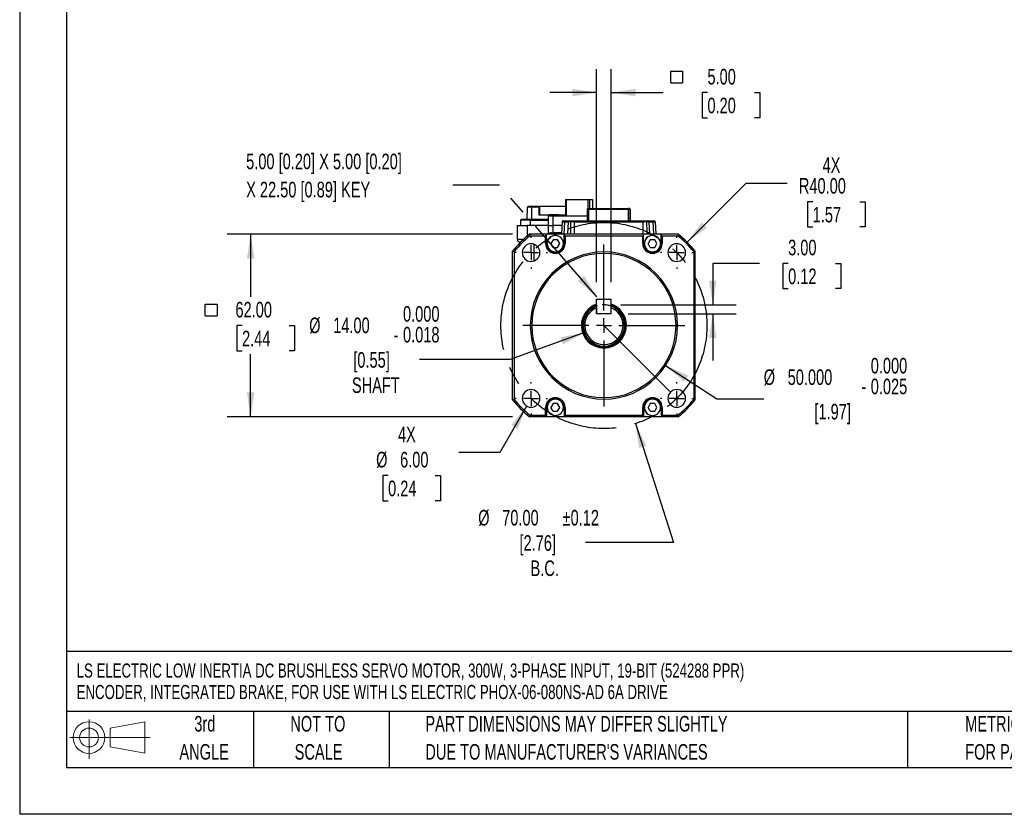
# Model space of a CAD drawing. Header units: millimetres. Extents: x 0 to 699, y 0 to 540.
# Tile 1 of 16: x 0 to 334, y 0 to 270. Entities that reach past the tile are written whole.
import ezdxf

# ---------------------------------------------------------------- set-up
doc = ezdxf.new("R2010")
doc.units = ezdxf.units.MM
doc.header["$LTSCALE"] = 2.5
doc.linetypes.add('CENTERX2', pattern=[20.32, 12.7, -2.54, 2.54, -2.54])
doc.linetypes.add('HIDDEN', pattern=[1.905, 1.27, -0.635])
for name, color, linetype in [('CENTER', 40, 'CENTERX2'), ('HIDDEN', 102, 'HIDDEN'), ('SLD-DEFPOINTS', 7, 'Continuous')]:
    doc.layers.add(name, color=color, linetype=linetype)
doc.layers.add('DIMENSIONS', color=140, linetype='Continuous', lineweight=25)
doc.layers.add('TEXT', color=140, linetype='Continuous', lineweight=25)
doc.styles.add('SLDTEXTSTYLE0', font='TXT', dxfattribs={"width": 0.7})
doc.dimstyles.new('SLDDIMSTYLE0', dxfattribs={"dimtxt": 5.39502, "dimasz": 8.255, "dimexe": 0, "dimexo": 0.0625, "dimgap": 1.348755, "dimtad": 0, "dimtih": 1, "dimtoh": 1, "dimrnd": 1e-09, "dimzin": 4, "dimdsep": 46, "dimtxsty": 'SLDTEXTSTYLE0', "dimsah": 1, "dimcen": 0, "dimadec": 0, "dimazin": 1, "dimtol": 1, "dimtp": 0.12, "dimtm": 0.12, "dimtfac": 1, "dimtofl": 0, "dimtmove": 0, "dimatfit": 3, "dimfxl": 0, "dimfrac": 2, "dimtolj": 1, "dimarcsym": 0})
doc.dimstyles.new('SLDDIMSTYLE1', dxfattribs={"dimtxt": 5.39502, "dimasz": 8.255, "dimexe": 0, "dimexo": 0.0625, "dimgap": 1.348755, "dimtad": 0, "dimtih": 1, "dimtoh": 1, "dimrnd": 1e-09, "dimzin": 4, "dimdsep": 46, "dimtxsty": 'SLDTEXTSTYLE0', "dimsah": 1, "dimcen": 0, "dimadec": 0, "dimazin": 1, "dimtol": 1, "dimtm": 0.018, "dimtfac": 1, "dimtdec": 3, "dimtofl": 0, "dimtmove": 0, "dimatfit": 3, "dimfxl": 0, "dimfrac": 2, "dimtolj": 1, "dimtzin": 0, "dimarcsym": 0})
doc.dimstyles.new('SLDDIMSTYLE2', dxfattribs={"dimtxt": 5.39502, "dimasz": 8.255, "dimexe": 0, "dimexo": 0.0625, "dimgap": 1.348755, "dimtad": 0, "dimtih": 1, "dimtoh": 1, "dimrnd": 1e-09, "dimzin": 4, "dimdsep": 46, "dimtxsty": 'SLDTEXTSTYLE0', "dimsah": 1, "dimcen": 0.09, "dimadec": 0, "dimazin": 1, "dimtfac": 1, "dimtmove": 0, "dimatfit": 0, "dimfxl": 0, "dimfrac": 2, "dimtolj": 1, "dimtzin": 12, "dimarcsym": 0})
doc.dimstyles.new('SLDDIMSTYLE3', dxfattribs={"dimtxt": 5.39502, "dimasz": 8.255, "dimexe": 0, "dimexo": 0.0625, "dimgap": 1.348755, "dimtad": 0, "dimtih": 1, "dimtoh": 1, "dimrnd": 1e-09, "dimzin": 4, "dimdsep": 46, "dimtxsty": 'SLDTEXTSTYLE0', "dimsah": 1, "dimcen": 0.09, "dimadec": 0, "dimazin": 1, "dimtfac": 1, "dimtofl": 0, "dimtmove": 0, "dimatfit": 3, "dimfxl": 0, "dimfrac": 2, "dimtolj": 1, "dimtzin": 12, "dimarcsym": 0})
doc.dimstyles.new('SLDDIMSTYLE4', dxfattribs={"dimtxt": 5.39502, "dimasz": 8.255, "dimexe": 0, "dimexo": 0.0625, "dimgap": 1.348755, "dimtad": 0, "dimtih": 1, "dimtoh": 1, "dimrnd": 1e-09, "dimzin": 4, "dimdsep": 46, "dimtxsty": 'SLDTEXTSTYLE0', "dimsah": 1, "dimcen": 0, "dimadec": 0, "dimazin": 1, "dimtfac": 1, "dimtofl": 0, "dimtmove": 0, "dimatfit": 3, "dimfxl": 0, "dimfrac": 2, "dimtolj": 1, "dimtzin": 12, "dimarcsym": 0})
doc.dimstyles.new('SLDDIMSTYLE5', dxfattribs={"dimtxt": 5.39502, "dimasz": 8.255, "dimexe": 0, "dimexo": 0.0625, "dimgap": 1.348755, "dimtad": 0, "dimtih": 1, "dimtoh": 1, "dimrnd": 1e-09, "dimzin": 4, "dimdsep": 46, "dimtxsty": 'SLDTEXTSTYLE0', "dimsah": 1, "dimcen": 0, "dimadec": 0, "dimazin": 1, "dimtfac": 1, "dimtofl": 0, "dimtmove": 0, "dimatfit": 3, "dimfxl": 0, "dimfrac": 2, "dimtolj": 1, "dimtzin": 12, "dimarcsym": 0})
doc.dimstyles.new('SLDDIMSTYLE6', dxfattribs={"dimtxt": 5.39502, "dimasz": 8.255, "dimexe": 0, "dimexo": 0.0625, "dimgap": 1.348755, "dimtad": 0, "dimtih": 1, "dimtoh": 1, "dimdec": 3, "dimrnd": 1e-09, "dimzin": 4, "dimdsep": 46, "dimtxsty": 'SLDTEXTSTYLE0', "dimsah": 1, "dimcen": 0, "dimadec": 0, "dimazin": 1, "dimtol": 1, "dimtm": 0.025, "dimtfac": 1, "dimtdec": 3, "dimtofl": 0, "dimtmove": 0, "dimatfit": 3, "dimfxl": 0, "dimfrac": 2, "dimtolj": 1, "dimtzin": 0, "dimarcsym": 0})
doc.dimstyles.new('SLDDIMSTYLE7', dxfattribs={"dimtxt": 0.18, "dimasz": 8.255, "dimexe": 0, "dimexo": 0.0625, "dimgap": 0, "dimtad": 0, "dimtih": 1, "dimtoh": 1, "dimdec": 0, "dimrnd": 1e-09, "dimzin": 0, "dimdsep": 46, "dimtxsty": 'Standard', "dimsah": 1, "dimcen": 0.09, "dimadec": 0, "dimazin": 0, "dimtfac": 8.255, "dimtdec": 0, "dimtofl": 0, "dimtmove": 0, "dimatfit": 3, "dimfxl": 0, "dimfrac": 2, "dimtolj": 1, "dimtzin": 0, "dimarcsym": 0})

# ---------------------------------------------------------------- blocks, each defined once
blk = doc.blocks.new('Block11')
at = {"color": 7, "linetype": 'Continuous', "lineweight": 18}
for p, q in [((6.47, 13.28), (6.47, 0)), ((13.7, 10.42), (25.44, 12.58)), ((13.7, 3.99), (13.7, 10.42)), ((25.44, 12.58), (25.44, 1.83)), ((0, 7.2), (27.18, 7.2)), ((13.7, 3.99), (25.44, 1.83))]:
    blk.add_line(p, q, dxfattribs=at)
for radius in [5.38, 3.21]:
    blk.add_circle((6.47, 7.2), radius, dxfattribs=at)
blk = doc.blocks.new('Block12')
at = {"layer": 'SLD-DEFPOINTS'}
blk.add_blockref('Block11', (0, 0), dxfattribs=at)
blk = doc.blocks.new('SW_NOTE_0')
at = {"layer": 'TEXT', "color": 0, "linetype": 'CENTERX2', "lineweight": 18, "char_height": 4.7963, "attachment_point": 1, "style": 'SLDTEXTSTYLE0'}
for s, insert in [('LS ELECTRIC LOW INERTIA DC BRUSHLESS SERVO MOTOR, 300W, 3-PHASE INPUT, 19-BIT (524288 PPR)', (0, 6.18)), ('ENCODER, INTEGRATED BRAKE, FOR USE WITH LS ELECTRIC PHOX-06-080NS-AD 6A DRIVE', (0, -1.11))]:
    blk.add_mtext(s, dxfattribs=dict(at, insert=insert))
blk = doc.blocks.new('SW_NOTE_0_3')
at = {"layer": 'TEXT', "color": 0, "linetype": 'CENTERX2', "lineweight": 18, "char_height": 5.2917, "attachment_point": 1, "style": 'SLDTEXTSTYLE0'}
for s, insert in [('PART DIMENSIONS MAY DIFFER SLIGHTLY', (0, 6.82)), ("DUE TO MANUFACTURER'S VARIANCES", (0, -2.73))]:
    blk.add_mtext(s, dxfattribs=dict(at, insert=insert))
blk = doc.blocks.new('SW_NOTE_0_4')
at = {"layer": 'TEXT', "color": 0, "linetype": 'CENTERX2', "lineweight": 18, "char_height": 5.292, "attachment_point": 2, "style": 'SLDTEXTSTYLE0'}
for s, insert in [('NOT TO', (13.15, 6.82)), ('SCALE', (13.39, -2.73))]:
    blk.add_mtext(s, dxfattribs=dict(at, insert=insert))
blk = doc.blocks.new('SW_NOTE_0_5')
at = {"layer": 'TEXT', "color": 0, "linetype": 'CENTERX2', "lineweight": 18, "char_height": 5.292, "attachment_point": 2, "style": 'SLDTEXTSTYLE0'}
for s, insert in [('3rd', (5.79, 6.82)), ('ANGLE', (5.54, -2.73))]:
    blk.add_mtext(s, dxfattribs=dict(at, insert=insert))
blk = doc.blocks.new('SW_NOTE_0_6')
at = {"layer": 'TEXT', "color": 0, "linetype": 'CENTERX2', "lineweight": 18, "char_height": 5.2917, "attachment_point": 1, "style": 'SLDTEXTSTYLE0'}
for s, insert in [('METRIC UNITS USED', (0, 6.82)), ('FOR PART DESIGN', (0, -2.73))]:
    blk.add_mtext(s, dxfattribs=dict(at, insert=insert))
blk = doc.blocks.new('_D')
at = {"layer": 'DIMENSIONS'}
for p, q in [((209.15, 132.69), (222.11, 92.27)), ((222.11, 92.27), (192.22, 92.27))]:
    blk.add_line(p, q, dxfattribs=at)
blk.add_solid([(209.15, 132.69), (210.46, 124.44), (212.88, 125.22)], dxfattribs=at)
at = {"layer": 'DIMENSIONS', "char_height": 5.292, "attachment_point": 1, "style": 'SLDTEXTSTYLE0'}
for s, insert in [('±0.12', (184.43, 103.38)), ('%%c', (155.76, 103.38)), ('70.00', (163.91, 103.38)), ('[2.76]', (169.78, 94.8)), ('B.C.', (173.55, 86.23))]:
    blk.add_mtext(s, dxfattribs=dict(at, insert=insert))
blk = doc.blocks.new('_D_1')
at = {"layer": 'DIMENSIONS'}
for p, q in [((191.88, 163.62), (166.62, 154.42)), ((166.62, 154.42), (135.77, 154.42))]:
    blk.add_line(p, q, dxfattribs=at)
blk.add_solid([(191.88, 163.62), (183.69, 161.99), (184.56, 159.6)], dxfattribs=at)
at = {"layer": 'DIMENSIONS', "attachment_point": 1, "style": 'SLDTEXTSTYLE0'}
for s, insert, char_height in [('0.000', (130.22, 172.61), 5.292), ('%%c', (98.35, 168.71), 5.292), ('14.00', (106.5, 168.71), 5.292), ('0.018', (130.22, 165.55), 5.292), ('-', (127.02, 165.55), 5.29), ('[0.55]', (113.33, 156.98), 5.292), ('SHAFT', (112.87, 148.4), 5.292)]:
    blk.add_mtext(s, dxfattribs=dict(at, insert=insert, char_height=char_height))
blk = doc.blocks.new('SW_SYMBOL_MOD_BOX')
at = {"layer": 'DIMENSIONS', "color": 0}
for p, q in [((500, 500), (500, 2000)), ((500, 2000), (2000, 2000)), ((2000, 2000), (2000, 500)), ((500, 500), (2000, 500))]:
    blk.add_line(p, q, dxfattribs=at)
blk = doc.blocks.new('_D_2')
at = {"layer": 'DIMENSIONS'}
for p, q in [((195.96, 180.77), (195.96, 253.08)), ((200.96, 180.77), (200.96, 253.08)), ((195.96, 245.14), (180.09, 245.14)), ((200.96, 245.14), (218.6, 245.14)), ((233.63, 245.14), (231.82, 245.14)), ((231.82, 245.14), (231.82, 236.56)), ((249.66, 245.14), (251.47, 245.14)), ((251.47, 245.14), (251.47, 236.56)), ((231.82, 236.56), (233.63, 236.56)), ((251.47, 236.56), (249.66, 236.56))]:
    blk.add_line(p, q, dxfattribs=at)
for points in [[(195.96, 245.14), (187.71, 246.41), (187.71, 243.87)], [(200.96, 245.14), (209.22, 243.87), (209.22, 246.41)]]:
    blk.add_solid(points, dxfattribs=at)
at = {"layer": 'DIMENSIONS', "xscale": 0.002688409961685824, "yscale": 0.002688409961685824, "zscale": 0.002688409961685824}
blk.add_blockref('SW_SYMBOL_MOD_BOX', (219.81, 247.06), dxfattribs=at)
at = {"layer": 'DIMENSIONS', "char_height": 5.292, "attachment_point": 1, "style": 'SLDTEXTSTYLE0'}
for s, insert in [('5.00', (233.63, 253.17)), ('0.20', (233.63, 243.39))]:
    blk.add_mtext(s, dxfattribs=dict(at, insert=insert))
blk = doc.blocks.new('_D_3')
at = {"layer": 'DIMENSIONS'}
for p, q in [((251.32, 187.12), (235.44, 187.12)), ((235.44, 187.12), (235.44, 173.02)), ((261.04, 187.12), (259.23, 187.12)), ((259.23, 187.12), (259.23, 178.54)), ((277.08, 187.12), (278.89, 187.12)), ((278.89, 187.12), (278.89, 178.54)), ((259.23, 178.54), (261.04, 178.54)), ((278.89, 178.54), (277.08, 178.54)), ((204.21, 173.02), (243.38, 173.02)), ((206.71, 170.02), (243.38, 170.02)), ((235.44, 170.02), (235.44, 154.14))]:
    blk.add_line(p, q, dxfattribs=at)
for points in [[(235.44, 173.02), (236.71, 181.27), (234.17, 181.27)], [(235.44, 170.02), (234.17, 161.76), (236.71, 161.76)]]:
    blk.add_solid(points, dxfattribs=at)
at = {"layer": 'DIMENSIONS', "char_height": 5.292, "attachment_point": 1, "style": 'SLDTEXTSTYLE0'}
for s, insert in [('3.00', (261.04, 195.15)), ('0.12', (261.04, 185.37))]:
    blk.add_mtext(s, dxfattribs=dict(at, insert=insert))
blk = doc.blocks.new('_D_4')
at = {"layer": 'DIMENSIONS'}
for p, q in [((167.43, 197.02), (70.52, 197.02)), ((78.46, 197.02), (78.46, 175.8)), ((75.54, 166.02), (73.73, 166.02)), ((73.73, 166.02), (73.73, 157.44)), ((91.58, 166.02), (93.39, 166.02)), ((93.39, 166.02), (93.39, 157.44)), ((73.73, 157.44), (75.54, 157.44)), ((93.39, 157.44), (91.58, 157.44)), ((78.46, 135.02), (78.46, 156.23)), ((167.43, 135.02), (70.52, 135.02))]:
    blk.add_line(p, q, dxfattribs=at)
for points in [[(78.46, 197.02), (77.19, 188.76), (79.73, 188.76)], [(78.46, 135.02), (79.73, 143.27), (77.19, 143.27)]]:
    blk.add_solid(points, dxfattribs=at)
at = {"layer": 'DIMENSIONS', "xscale": 0.002688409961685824, "yscale": 0.002688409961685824, "zscale": 0.002688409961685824}
blk.add_blockref('SW_SYMBOL_MOD_BOX', (61.72, 167.94), dxfattribs=at)
at = {"layer": 'DIMENSIONS', "char_height": 5.292, "attachment_point": 1, "style": 'SLDTEXTSTYLE0'}
for s, insert in [('62.00', (73.3, 174.05)), ('2.44', (75.54, 164.26))]:
    blk.add_mtext(s, dxfattribs=dict(at, insert=insert))
blk = doc.blocks.new('_D_5')
at = {"layer": 'DIMENSIONS'}
for p, q in [((172.21, 138.67), (163.12, 122.92)), ((163.12, 122.92), (149.23, 122.92)), ((125.15, 115.08), (123.34, 115.08)), ((123.34, 115.08), (123.34, 106.51)), ((141.19, 115.08), (143, 115.08)), ((143, 115.08), (143, 106.51)), ((123.34, 106.51), (125.15, 106.51)), ((143, 106.51), (141.19, 106.51))]:
    blk.add_line(p, q, dxfattribs=at)
blk.add_solid([(172.21, 138.67), (166.99, 132.16), (169.19, 130.89)], dxfattribs=at)
at = {"layer": 'DIMENSIONS', "char_height": 5.292, "attachment_point": 1, "style": 'SLDTEXTSTYLE0'}
for s, insert in [('4X', (128.51, 131.68)), ('%%c', (121.08, 123.11)), ('6.00', (129.23, 123.11)), ('0.24', (125.15, 113.33))]:
    blk.add_mtext(s, dxfattribs=dict(at, insert=insert))
blk = doc.blocks.new('_D_6')
at = {"layer": 'DIMENSIONS'}
for p, q in [((226.75, 194.3), (246.83, 214.39)), ((246.83, 214.39), (260.72, 214.39)), ((269.39, 208.07), (267.58, 208.07)), ((267.58, 208.07), (267.58, 199.5)), ((285.42, 208.07), (287.23, 208.07)), ((287.23, 208.07), (287.23, 199.5)), ((267.58, 199.5), (269.39, 199.5)), ((287.23, 199.5), (285.42, 199.5))]:
    blk.add_line(p, q, dxfattribs=at)
blk.add_solid([(226.75, 194.3), (233.48, 199.24), (231.69, 201.04)], dxfattribs=at)
at = {"layer": 'DIMENSIONS', "char_height": 5.292, "attachment_point": 1, "style": 'SLDTEXTSTYLE0'}
for s, insert in [('4X', (272.74, 223.15)), ('R40.00', (264.69, 216.1)), ('1.57', (269.39, 206.32))]:
    blk.add_mtext(s, dxfattribs=dict(at, insert=insert))
blk = doc.blocks.new('_D_7')
at = {"layer": 'DIMENSIONS'}
for p, q in [((219.44, 152.42), (236.87, 141.12)), ((236.87, 141.12), (252.75, 141.12))]:
    blk.add_line(p, q, dxfattribs=at)
blk.add_solid([(219.44, 152.42), (225.68, 146.87), (227.06, 149)], dxfattribs=at)
at = {"layer": 'DIMENSIONS', "attachment_point": 1, "style": 'SLDTEXTSTYLE0'}
for s, insert, char_height in [('0.000', (289.11, 155.02), 5.292), ('%%c', (252.75, 151.12), 5.292), ('50.000', (260.89, 151.12), 5.292), ('0.025', (289.11, 147.97), 5.292), ('-', (285.9, 147.97), 5.29), ('[1.97]', (269.97, 139.39), 5.292)]:
    blk.add_mtext(s, dxfattribs=dict(at, insert=insert, char_height=char_height))
blk = doc.blocks.new('SW_NOTE_0_7')
at = {"layer": 'TEXT', "color": 0, "linetype": 'CENTERX2', "lineweight": 18, "char_height": 5.2917, "attachment_point": 1, "style": 'SLDTEXTSTYLE0'}
for s, insert in [('5.00 [0.20] X 5.00 [0.20]', (-70.17, 10.67)), ('X 22.50 [0.89] KEY', (-70.17, 1.11))]:
    blk.add_mtext(s, dxfattribs=dict(at, insert=insert))
blk = doc.blocks.new('SW_CENTERMARKSYMBOL_0')
at = {"layer": 'CENTER', "color": 0}
for p, q in [((0, 5.08), (0, 27.54)), ((-5.08, 0), (-27.54, 0)), ((0, 0), (-2.54, 0)), ((0, 0), (0, 2.54)), ((0, 0), (0, -2.54)), ((0, 0), (2.54, 0)), ((5.08, 0), (27.54, 0)), ((0, -5.08), (0, -27.54))]:
    blk.add_line(p, q, dxfattribs=at)
blk = doc.blocks.new('SW_CENTERMARKSYMBOL_1')
at = {"layer": 'CENTER', "color": 0}
for p, q in [((0, 5.08), (0, 5.54)), ((-5.08, 0), (-5.54, 0)), ((0, 0), (-2.54, 0)), ((0, 0), (0, 2.54)), ((0, 0), (0, -2.54)), ((0, 0), (2.54, 0)), ((5.08, 0), (5.54, 0)), ((0, -5.08), (0, -5.54))]:
    blk.add_line(p, q, dxfattribs=at)
blk = doc.blocks.new('SW_CENTERMARKSYMBOL_2')
at = {"layer": 'CENTER', "color": 0}
for p, q in [((0, 5.08), (0, 5.54)), ((-5.08, 0), (-5.54, 0)), ((0, 0), (-2.54, 0)), ((0, 0), (0, 2.54)), ((0, 0), (0, -2.54)), ((0, 0), (2.54, 0)), ((5.08, 0), (5.54, 0)), ((0, -5.08), (0, -5.54))]:
    blk.add_line(p, q, dxfattribs=at)
blk = doc.blocks.new('SW_CENTERMARKSYMBOL_3')
at = {"layer": 'CENTER', "color": 0}
for p, q in [((0, 5.08), (0, 5.54)), ((-5.08, 0), (-5.54, 0)), ((0, 0), (-2.54, 0)), ((0, 0), (0, 2.54)), ((0, 0), (0, -2.54)), ((0, 0), (2.54, 0)), ((5.08, 0), (5.54, 0)), ((0, -5.08), (0, -5.54))]:
    blk.add_line(p, q, dxfattribs=at)
blk = doc.blocks.new('SW_CENTERMARKSYMBOL_4')
at = {"layer": 'CENTER', "color": 0}
for p, q in [((0, 5.08), (0, 5.54)), ((-5.08, 0), (-5.54, 0)), ((0, 0), (-2.54, 0)), ((0, 0), (0, 2.54)), ((0, 0), (0, -2.54)), ((0, 0), (2.54, 0)), ((5.08, 0), (5.54, 0)), ((0, -5.08), (0, -5.54))]:
    blk.add_line(p, q, dxfattribs=at)

msp = doc.modelspace()

# ---------------------------------------------------------------- linework, layer by layer
at = {"color": 7, "linetype": 'Continuous'}
for p in [(0.0062, 539.7567), (698.5062, 0.0067)]:
    msp.add_line(p, (0.0062, 0.0067), dxfattribs=at)
for p, q in [((185.3705, 208.817), (185.3705, 203.317)), ((185.3705, 208.817), (185.7861, 208.817)), ((185.7861, 203.317), (185.7861, 208.817)), ((185.7861, 208.817), (192.9962, 208.817)), ((192.9962, 208.817), (192.9962, 205.717)), ((192.9962, 208.817), (193.5683, 208.817)), ((193.5683, 208.817), (193.5683, 205.717)), ((193.5683, 208.817), (194.5538, 208.817)), ((194.5538, 208.817), (194.5538, 205.717)), ((172.419, 206.217), (172.2723, 202.017)), ((173.9824, 206.217), (172.419, 206.217)), ((172.7917, 206.217), (172.7997, 206.417)), ((172.9068, 206.517), (172.9528, 206.517)), ((172.9408, 206.217), (172.9528, 206.517)), ((172.9528, 206.517), (173.2143, 206.517)), ((173.2143, 206.517), (173.2143, 206.217)), ((173.2143, 206.517), (175.0309, 206.517)), ((173.9594, 202.017), (173.9824, 206.217)), ((175.1429, 206.217), (173.9824, 206.217)), ((174.981, 206.3857), (174.9743, 206.217)), ((175.0309, 206.517), (176.5002, 206.517)), ((176.4516, 206.2172), (175.1429, 206.2172)), ((176.4368, 203.517), (176.4516, 206.2172)), ((176.4516, 206.2172), (176.5002, 206.517)), ((176.5002, 206.517), (176.632, 206.517)), ((176.632, 206.517), (176.632, 203.517)), ((176.632, 206.517), (185.3705, 206.517)), ((192.9371, 205.717), (192.7371, 205.517)), ((192.7371, 205.517), (192.7371, 201.517)), ((192.7371, 205.517), (193.3945, 205.517)), ((192.9371, 205.717), (193.4773, 205.717)), ((193.3945, 205.517), (193.4773, 205.717)), ((193.3945, 205.517), (206.7297, 205.517)), ((193.3945, 201.517), (193.3945, 205.517)), ((193.4773, 205.717), (206.6468, 205.717)), ((206.6468, 205.717), (206.7297, 205.517)), ((207.1871, 205.717), (206.6468, 205.717)), ((206.7297, 205.517), (206.7297, 201.517)), ((206.7297, 205.517), (207.3871, 205.517)), ((207.3871, 205.517), (207.1871, 205.717)), ((207.1871, 205.717), (207.1872, 205.717)), ((207.1872, 205.717), (207.3872, 205.517)), ((207.3871, 201.517), (207.3871, 205.517)), ((207.3871, 205.517), (207.3872, 205.517)), ((207.3872, 205.517), (207.3872, 201.517)), ((170.1629, 201.817), (170.1629, 200.017)), ((173.5667, 201.817), (170.1629, 201.817)), ((173.598, 202.017), (170.3629, 202.017)), ((173.5667, 200.017), (173.5667, 201.817)), ((173.5667, 201.817), (179.5376, 201.817)), ((179.5376, 202.017), (173.598, 202.017)), ((185.3705, 203.517), (176.4368, 203.517)), ((179.5376, 203.317), (179.5376, 200.017)), ((179.5376, 203.317), (181.2248, 203.317)), ((179.9862, 203.617), (179.9862, 203.517)), ((180.0824, 203.617), (179.9862, 203.617)), ((180.0824, 203.617), (180.0824, 203.517)), ((180.1693, 203.617), (180.0824, 203.617)), ((180.1693, 203.617), (180.1693, 203.517)), ((180.2655, 203.617), (180.1693, 203.617)), ((180.2655, 203.617), (180.2655, 203.517)), ((181.0403, 203.617), (180.2655, 203.617)), ((181.0403, 203.517), (181.0403, 203.617)), ((181.1721, 203.617), (181.0403, 203.617)), ((181.1721, 203.517), (181.1721, 203.617)), ((181.2822, 203.617), (181.1721, 203.617)), ((181.2248, 200.017), (181.2248, 203.317)), ((181.2248, 203.317), (192.7371, 203.317)), ((181.2822, 203.517), (181.2822, 203.617)), ((181.414, 203.617), (181.2822, 203.617)), ((181.414, 203.517), (181.414, 203.617)), ((181.5378, 203.617), (181.5378, 203.517)), ((181.7506, 203.617), (181.5378, 203.617)), ((181.7506, 203.617), (181.7506, 203.517)), ((182.0133, 203.617), (181.7506, 203.617)), ((182.0133, 203.617), (182.0133, 203.517)), ((182.0467, 203.617), (182.0133, 203.617)), ((182.0467, 203.617), (182.0467, 203.517)), ((182.6749, 203.617), (182.0467, 203.617)), ((182.6749, 203.517), (182.6749, 203.617)), ((182.7507, 203.617), (182.6749, 203.617)), ((182.7507, 203.617), (182.7507, 203.517)), ((182.8115, 203.617), (182.7507, 203.617)), ((182.8115, 203.617), (182.8115, 203.517)), ((182.8792, 203.617), (182.8115, 203.617)), ((182.8792, 203.617), (182.8792, 203.517)), ((182.9377, 203.617), (182.8792, 203.617)), ((182.9377, 203.617), (182.9377, 203.517)), ((183.0136, 203.617), (182.9377, 203.617)), ((183.0136, 203.617), (183.0136, 203.517)), ((184.2332, 201.2328), (184.0122, 197.017)), ((184.2332, 201.2328), (185.0337, 201.2328)), ((184.5328, 201.517), (185.2904, 201.517)), ((185.0337, 201.2328), (184.8444, 197.017)), ((185.0337, 201.2328), (186.4331, 201.2328)), ((185.2904, 201.517), (186.7327, 201.517)), ((186.2122, 197.017), (186.4331, 201.2328)), ((187.1645, 201.2328), (186.4331, 201.2328)), ((186.7327, 201.517), (187.3442, 201.517)), ((188.3121, 201.2328), (187.1645, 201.2328)), ((187.3442, 201.517), (188.3121, 201.517)), ((188.3121, 201.517), (211.8121, 201.517)), ((188.3121, 201.2328), (211.8121, 201.2328)), ((188.3121, 201.2328), (188.3121, 197.017)), ((211.8121, 201.517), (212.78, 201.517)), ((211.8121, 197.017), (211.8121, 201.2328)), ((212.9597, 201.2328), (211.8121, 201.2328)), ((212.78, 201.517), (213.3718, 201.517)), ((213.6912, 201.2328), (212.9597, 201.2328)), ((213.5071, 201.517), (214.834, 201.517)), ((213.6912, 201.2328), (213.6913, 201.2328)), ((213.6912, 201.2327), (213.9122, 197.017)), ((213.6913, 201.2328), (213.9122, 197.017)), ((213.6913, 201.2328), (215.0907, 201.2328)), ((214.834, 201.517), (215.5916, 201.517)), ((215.0907, 201.2328), (215.2801, 197.017)), ((215.0907, 201.2328), (215.8913, 201.2328)), ((215.8913, 201.2328), (216.1122, 197.017)), ((169.0138, 200.017), (169.0138, 195.317)), ((169.0138, 200.017), (172.388, 200.017)), ((179.5376, 200.017), (172.388, 200.017)), ((172.388, 200.017), (172.388, 196.3509)), ((179.5376, 200.017), (179.5376, 197.0757)), ((179.5376, 200.017), (181.2248, 200.017)), ((180.6772, 197.517), (180.4621, 197.017)), ((180.6772, 197.517), (181.2248, 197.517)), ((181.2248, 197.517), (181.1466, 197.017)), ((184.1695, 200.017), (181.2248, 200.017)), ((181.2248, 197.517), (181.2248, 200.017)), ((184.0385, 197.517), (181.2248, 197.517)), ((169.0138, 195.317), (171.2314, 195.317)), ((170.0654, 194.317), (170.2371, 194.317)), ((173.1837, 197.017), (173.3623, 196.517)), ((178.9621, 197.017), (173.1837, 197.017)), ((173.3623, 196.517), (178.6621, 196.517)), ((178.9621, 196.817), (178.6621, 196.517)), ((178.6621, 193.817), (178.6621, 196.517)), ((178.9621, 196.817), (178.9621, 197.017)), ((184.9621, 197.017), (178.9621, 197.017)), ((178.9621, 193.817), (178.9621, 196.817)), ((179.5393, 197.0717), (179.5107, 197.017)), ((181.2121, 195.1161), (180.4621, 193.817)), ((182.7121, 195.1161), (181.2121, 195.1161)), ((183.4621, 193.817), (182.7121, 195.1161)), ((184.9621, 196.817), (184.9621, 197.017)), ((211.9621, 197.017), (184.9621, 197.017)), ((184.9621, 193.817), (184.9621, 196.817)), ((184.9621, 196.817), (185.2621, 196.517)), ((185.2621, 196.517), (185.2621, 193.817)), ((185.2621, 196.517), (211.6621, 196.517)), ((211.9621, 196.817), (211.6621, 196.517)), ((211.6621, 193.817), (211.6621, 196.517)), ((211.9621, 196.817), (211.9621, 197.017)), ((217.9621, 197.017), (211.9621, 197.017)), ((211.9621, 193.817), (211.9621, 196.817)), ((214.2121, 195.1161), (213.4621, 193.817)), ((215.7121, 195.1161), (214.2121, 195.1161)), ((216.4621, 193.817), (215.7121, 195.1161)), ((217.9621, 196.817), (217.9621, 197.017)), ((223.7406, 197.017), (217.9621, 197.017)), ((217.9621, 193.817), (217.9621, 196.817)), ((217.9621, 196.817), (218.2621, 196.517)), ((218.2621, 196.517), (218.2621, 193.817)), ((218.2621, 196.517), (223.5619, 196.517)), ((223.7406, 197.017), (223.5619, 196.517)), ((167.4621, 140.7386), (167.4621, 191.2955)), ((167.4621, 191.2955), (167.9621, 191.1169)), ((167.9621, 191.1169), (167.9621, 140.9172)), ((174.6436, 193.317), (174.6436, 187.9136)), ((175.2917, 193.317), (174.6436, 193.317)), ((178.6621, 193.817), (178.9621, 193.817)), ((181.2121, 192.518), (180.4621, 193.817)), ((181.2121, 192.518), (182.7121, 192.518)), ((182.7121, 192.518), (183.4621, 193.817)), ((185.2621, 193.817), (184.9621, 193.817)), ((211.6621, 193.817), (211.9621, 193.817)), ((214.2121, 192.518), (213.4621, 193.817)), ((214.2121, 192.518), (215.7121, 192.518)), ((215.7121, 192.518), (216.4621, 193.817)), ((218.2621, 193.817), (217.9621, 193.817)), ((229.4621, 191.2955), (228.9621, 191.1169)), ((228.9621, 191.1169), (228.9621, 140.9172)), ((229.4621, 140.7386), (229.4621, 191.2955)), ((195.9621, 175.017), (200.9621, 175.017)), ((195.9621, 170.017), (195.9621, 175.017)), ((200.9621, 170.017), (200.9621, 175.017)), ((195.9621, 172.017), (195.9621, 170.017)), ((200.9621, 170.017), (200.9621, 172.017)), ((200.9621, 170.017), (195.9621, 170.017)), ((173.4621, 166.017), (173.9621, 166.017)), ((191.1621, 166.017), (191.4621, 166.017)), ((191.4621, 166.017), (191.9621, 166.017)), ((204.9621, 166.017), (205.4621, 166.017)), ((205.4621, 166.017), (205.7621, 166.017)), ((222.9621, 166.017), (223.4621, 166.017)), ((167.9621, 140.9172), (167.4621, 140.7386)), ((229.4621, 140.7386), (228.9621, 140.9172)), ((178.6621, 135.517), (178.6621, 138.217)), ((178.6621, 138.217), (178.9621, 138.217)), ((178.9621, 138.217), (178.9621, 135.217)), ((181.2121, 139.5161), (180.4621, 138.217)), ((181.2121, 136.918), (180.4621, 138.217)), ((182.7121, 139.5161), (181.2121, 139.5161)), ((183.4621, 138.217), (182.7121, 139.5161)), ((182.7121, 136.918), (183.4621, 138.217)), ((184.9621, 138.217), (184.9621, 135.217)), ((185.2621, 138.217), (184.9621, 138.217)), ((185.2621, 138.217), (185.2621, 135.517)), ((211.6621, 135.517), (211.6621, 138.217)), ((211.6621, 138.217), (211.9621, 138.217)), ((211.9621, 138.217), (211.9621, 135.217)), ((214.2121, 139.5161), (213.4621, 138.217)), ((214.2121, 136.918), (213.4621, 138.217)), ((215.7121, 139.5161), (214.2121, 139.5161)), ((216.4621, 138.217), (215.7121, 139.5161)), ((215.7121, 136.918), (216.4621, 138.217)), ((217.9621, 138.217), (217.9621, 135.217)), ((218.2621, 138.217), (217.9621, 138.217)), ((218.2621, 138.217), (218.2621, 135.517)), ((173.1837, 135.017), (173.3623, 135.517)), ((178.9621, 135.017), (173.1837, 135.017)), ((173.3623, 135.517), (178.6621, 135.517)), ((178.9621, 135.217), (178.6621, 135.517)), ((178.9621, 135.217), (178.9621, 135.017)), ((184.9621, 135.017), (178.9621, 135.017)), ((181.2121, 136.918), (182.7121, 136.918)), ((184.9621, 135.217), (185.2621, 135.517)), ((184.9621, 135.217), (184.9621, 135.017)), ((211.9621, 135.017), (184.9621, 135.017)), ((185.2621, 135.517), (211.6621, 135.517)), ((211.9621, 135.217), (211.6621, 135.517)), ((211.9621, 135.217), (211.9621, 135.017)), ((217.9621, 135.017), (211.9621, 135.017)), ((214.2121, 136.918), (215.7121, 136.918)), ((217.9621, 135.217), (218.2621, 135.517)), ((217.9621, 135.217), (217.9621, 135.017)), ((223.7406, 135.017), (217.9621, 135.017)), ((218.2621, 135.517), (223.5619, 135.517)), ((223.5619, 135.517), (223.7406, 135.017))]:
    msp.add_line(p, q)
at = {"color": 179, "linetype": 'Continuous', "lineweight": 18}
for p, q in [((195.9621, 170.017), (195.9621, 175.017)), ((200.9621, 170.017), (200.9621, 175.017))]:
    msp.add_line(p, q, dxfattribs=at)
at = {"flags": 128}
for points in [[(186.7327, 201.517), (186.6761, 201.5117), (186.624, 201.4967)], [(187.1645, 201.2328), (187.0584, 197.8562), (187.032, 197.017)], [(187.3442, 201.517), (187.2794, 201.4972), (187.2195, 201.4346), (187.1791, 201.3388), (187.1645, 201.2328)], [(188.3121, 201.517), (188.3121, 201.5117), (188.3121, 201.4957), (188.3121, 201.4697), (188.3121, 201.4347), (188.3121, 201.3918), (188.3121, 201.3426), (188.3121, 201.289), (188.3121, 201.2328)], [(211.8121, 201.517), (211.8121, 201.5117), (211.8121, 201.4957), (211.8121, 201.4697), (211.8121, 201.4347), (211.8121, 201.3918), (211.8121, 201.3426), (211.8121, 201.289), (211.8121, 201.2328)], [(212.78, 201.517), (212.8262, 201.506), (212.8591, 201.4843), (212.8954, 201.4434), (212.925, 201.3895), (212.9429, 201.3387), (212.9597, 201.2328)], [(212.9597, 201.2328), (213.0659, 197.8562), (213.0923, 197.017)], [(179.0572, 197.017), (179.1673, 197.1069), (179.5376, 197.2988)], [(174.5919, 193.6343), (174.6244, 193.5121), (174.6436, 193.317)]]:
    msp.add_lwpolyline(points, dxfattribs=at)
for centre, radius, start, end in [((170.3629, 201.817), 0.2, 90, 180), ((173.9098, 201.8658), 0.3465, 154.126595, 188.091453), ((184.5369, 201.2169), 0.3009, 100.936266, 176.978409), ((185.3078, 201.2433), 0.2743, 93.623354, 182.21267), ((186.7327, 201.217), 0.3, 149.066897, 176.999999), ((186.7212, 201.2381), 0.2762, 110.26308, 181.119622), ((213.3916, 201.217), 0.3, 3.000001, 89.999999), ((213.3917, 201.217), 0.3, 2.999824, 89.999779), ((214.8103, 201.2376), 0.2805, 359.014334, 85.148648), ((215.5917, 201.217), 0.3, 3, 89.984216), ((180.6812, 195.8358), 1.6813, 90.135586, 132.452249), ((198.4621, 166.017), 40, 129.194967, 140.805033), ((198.4621, 166.017), 39.5, 129.452477, 140.547523), ((170.0138, 195.317), 1, 180, 270), ((181.9621, 193.817), 2.8, 0, 180), ((181.9621, 193.817), 2.75, 0, 180), ((214.9621, 193.817), 2.8, 0, 180), ((214.9621, 193.817), 2.75, 0, 180), ((198.4621, 166.017), 39.5, 39.452477, 50.547523), ((198.4621, 166.017), 40, 39.194967, 50.805033), ((173.7134, 190.7658), 3, 0, 180), ((173.7134, 190.7658), 3, 180, 0), ((198.4621, 166.017), 25, 0, 180), ((181.9621, 193.817), 3.3, 180, 0), ((181.9621, 193.817), 3, 180, 0), ((181.9621, 193.817), 2.8, 180, 0), ((181.9621, 193.817), 2.75, 180, 0), ((214.9621, 193.817), 3.3, 180, 0), ((214.9621, 193.817), 3, 180, 0), ((214.9621, 193.817), 2.8, 180, 0), ((214.9621, 193.817), 2.75, 180, 0), ((223.2109, 190.7658), 3, 0, 180), ((223.2109, 190.7658), 3, 180, 0), ((198.4621, 166.017), 24.5, 0, 180), ((198.4621, 166.017), 7.65, 109.074505, 180), ((198.4621, 166.017), 7.5, 109.471221, 180), ((198.4621, 166.017), 7.4, 109.745198, 180), ((198.1679, 166.2061), 7.0083, 108.345029, 181.545944), ((198.4621, 166.017), 7, 110.924832, 180), ((198.4621, 166.017), 6.5, 112.619865, 180), ((198.4621, 166.017), 7.65, 0, 70.925495), ((198.4621, 166.017), 7.5, 0, 70.528779), ((198.4621, 166.017), 7.4, 0, 70.254802), ((198.5219, 166.0417), 7.2403, 359.805289, 70.303738), ((198.4621, 166.017), 7, 0, 69.075168), ((198.4621, 166.017), 6.5, 0, 67.380135), ((198.4621, 166.017), 25, 180, 0), ((198.4621, 166.017), 24.5, 180, 0), ((198.4621, 166.017), 7.65, 180, 0), ((198.4621, 166.017), 7.5, 180, 0), ((198.4621, 166.017), 7.4, 180, 0), ((198.4621, 166.017), 7.3, 180, 0), ((198.4621, 166.017), 7, 180, 0), ((198.4621, 166.017), 6.5, 180, 0), ((173.7134, 141.2683), 3, 0, 180), ((223.2109, 141.2683), 3, 0, 180), ((198.4621, 166.017), 40, 219.194967, 230.805033), ((198.4621, 166.017), 39.5, 219.452477, 230.547523), ((173.7134, 141.2683), 3, 180, 0), ((181.9621, 138.217), 3.3, 0, 180), ((181.9621, 138.217), 3, 0, 180), ((181.9621, 138.217), 2.8, 0, 180), ((181.9621, 138.217), 2.75, 0, 180), ((214.9621, 138.217), 3.3, 0, 180), ((214.9621, 138.217), 3, 0, 180), ((214.9621, 138.217), 2.8, 0, 180), ((214.9621, 138.217), 2.75, 0, 180), ((223.2109, 141.2683), 3, 180, 0), ((198.4621, 166.017), 39.5, 309.452477, 320.547523), ((198.4621, 166.017), 40, 309.194967, 320.805033), ((181.9621, 138.217), 2.8, 180, 0), ((181.9621, 138.217), 2.75, 180, 0), ((214.9621, 138.217), 2.8, 180, 0), ((214.9621, 138.217), 2.75, 180, 0)]:
    msp.add_arc(centre, radius, start, end)
at = {"color": 179, "linetype": 'Continuous', "lineweight": 18}
msp.add_arc((198.4621, 166.017), 7, 110.924832, 315, dxfattribs=at)
for centre, major_axis, ratio, start_param, end_param in [((172.8313, 206.4172), (0.2075, 0.1994), 0.07560562, 1.65053916, 3.22010371), ((172.8313, 206.4172), (0.2075, 0.1994), 0.07560562, 1.12677721, 1.65053916), ((175.1824, 206.4172), (0.1584, 0.1522), 0.81965184, 1.75451667, 3.84783727)]:
    msp.add_ellipse(centre, major_axis=major_axis, ratio=ratio, start_param=start_param, end_param=end_param)
at = {"layer": 'CENTER'}
msp.add_line((198.4621, 166.017), (223.2109, 141.2683), dxfattribs=at)
msp.add_circle((198.4621, 166.017), 35, dxfattribs=at)
at = {"layer": 'HIDDEN'}
msp.add_arc((198.4621, 166.017), 7, 69.075168, 110.924832, dxfattribs=at)
at = {"layer": 'TEXT'}
for p, q in [((15.875, 523.875), (15.875, 15.875)), ((682.625, 55.3153), (15.875, 55.3153)), ((682.625, 34.925), (15.875, 34.925)), ((79.375, 34.925), (79.375, 15.875)), ((125.5291, 34.925), (125.5291, 15.875)), ((301.6162, 34.925), (301.6162, 15.875)), ((15.875, 15.875), (682.625, 15.875))]:
    msp.add_line(p, q, dxfattribs=at)

# ---------------------------------------------------------------- block references
at = {"layer": 'CENTER'}
for name, p in [('SW_CENTERMARKSYMBOL_2', (173.7134, 190.7658)), ('SW_CENTERMARKSYMBOL_1', (223.2109, 190.7658)), ('SW_CENTERMARKSYMBOL_0', (198.4621, 166.017)), ('SW_CENTERMARKSYMBOL_4', (173.7134, 141.2683)), ('SW_CENTERMARKSYMBOL_3', (223.2109, 141.2683))]:
    msp.add_blockref(name, p, dxfattribs=at)
at = {"layer": 'SLD-DEFPOINTS'}
msp.add_blockref('Block12', (17.0948, 18.8846), dxfattribs=at)
at = {"layer": 'TEXT', "linetype": 'CENTERX2', "lineweight": 18}
for name, p in [('SW_NOTE_0_7', (147.108, 213.7168)), ('SW_NOTE_0', (19.3694, 45.0503)), ('SW_NOTE_0_5', (57.1184, 26.5887)), ('SW_NOTE_0_4', (88.143, 26.5887)), ('SW_NOTE_0_3', (137.7982, 26.5887)), ('SW_NOTE_0_6', (321.1959, 26.5887))]:
    msp.add_blockref(name, p, dxfattribs=at)

# ---------------------------------------------------------------- dimensions: what is measured, and where the dimension line sits
at = {"layer": 'DIMENSIONS'}
dim = msp.add_linear_dim(base=(195.9621, 245.1382), p1=(200.9621, 175.017), p2=(195.9621, 175.017), text='{\\fGDT;o} <>', dimstyle='SLDDIMSTYLE2', dxfattribs=at)
dim.commit()
dim.dimension.update_dxf_attribs({"geometry": '_D_2', "text_midpoint": (236.5478, 245.1382), "dimtype": 160})
dim = msp.add_radius_dim(center=(198.4621, 166.017), mpoint=(226.7464, 194.3013), text='4X\\P<>', dimstyle='SLDDIMSTYLE5', dxfattribs=at)
dim.commit()
dim.dimension.update_dxf_attribs({"geometry": '_D_6', "text_midpoint": (277.4044, 211.5974), "dimtype": 164})
for p1, p2, text, dimstyle, picture, middle in [((187.7759, 199.3458), (209.1484, 132.6883), '<>\\P[2.76]\\PB.C.', 'SLDDIMSTYLE0', '_D', (180.9992, 92.2666)), ((177.4825, 179.6132), (219.4417, 152.4209), '<>\\P[1.97]', 'SLDDIMSTYLE6', '_D_7', (281.1869, 143.9123)), ((205.0397, 168.412), (191.8846, 163.6221), '<>\\P[0.55]\\PSHAFT', 'SLDDIMSTYLE1', '_D_1', (124.5492, 157.2107)), ((175.2134, 143.8664), (172.2134, 138.6702), '4X\\P<>', 'SLDDIMSTYLE4', '_D_5', (133.1694, 119.3684))]:
    dim = msp.add_diameter_dim_2p(p1=p1, p2=p2, text=text, dimstyle=dimstyle, dxfattribs=at)
    dim.commit()
    dim.dimension.update_dxf_attribs({"geometry": picture, "text_midpoint": middle, "dimtype": 163})
dim = msp.add_linear_dim(base=(78.4621, 135.017), p1=(173.1837, 197.017), p2=(173.1837, 135.017), angle=90, text='{\\fGDT;o} <>', dimstyle='SLDDIMSTYLE3', dxfattribs=at)
dim.commit()
dim.dimension.update_dxf_attribs({"geometry": '_D_4', "text_midpoint": (78.4621, 166.017), "dimtype": 160})
dim = msp.add_linear_dim(base=(235.4411, 170.017), p1=(198.4621, 173.017), p2=(200.9621, 170.017), angle=90, dimstyle='SLDDIMSTYLE2', dxfattribs=at)
dim.commit()
dim.dimension.update_dxf_attribs({"geometry": '_D_3', "text_midpoint": (235.4411, 187.1183), "dimtype": 160})

# ---------------------------------------------------------------- leaders
at = {"layer": 'TEXT', "linetype": 'CENTERX2', "lineweight": 18}
msp.add_leader([(196.0906, 175.8126), (162.983, 213.7168), (147.108, 213.7168)], dimstyle='SLDDIMSTYLE7', dxfattribs=at)

doc.saveas('drawing.dxf')
